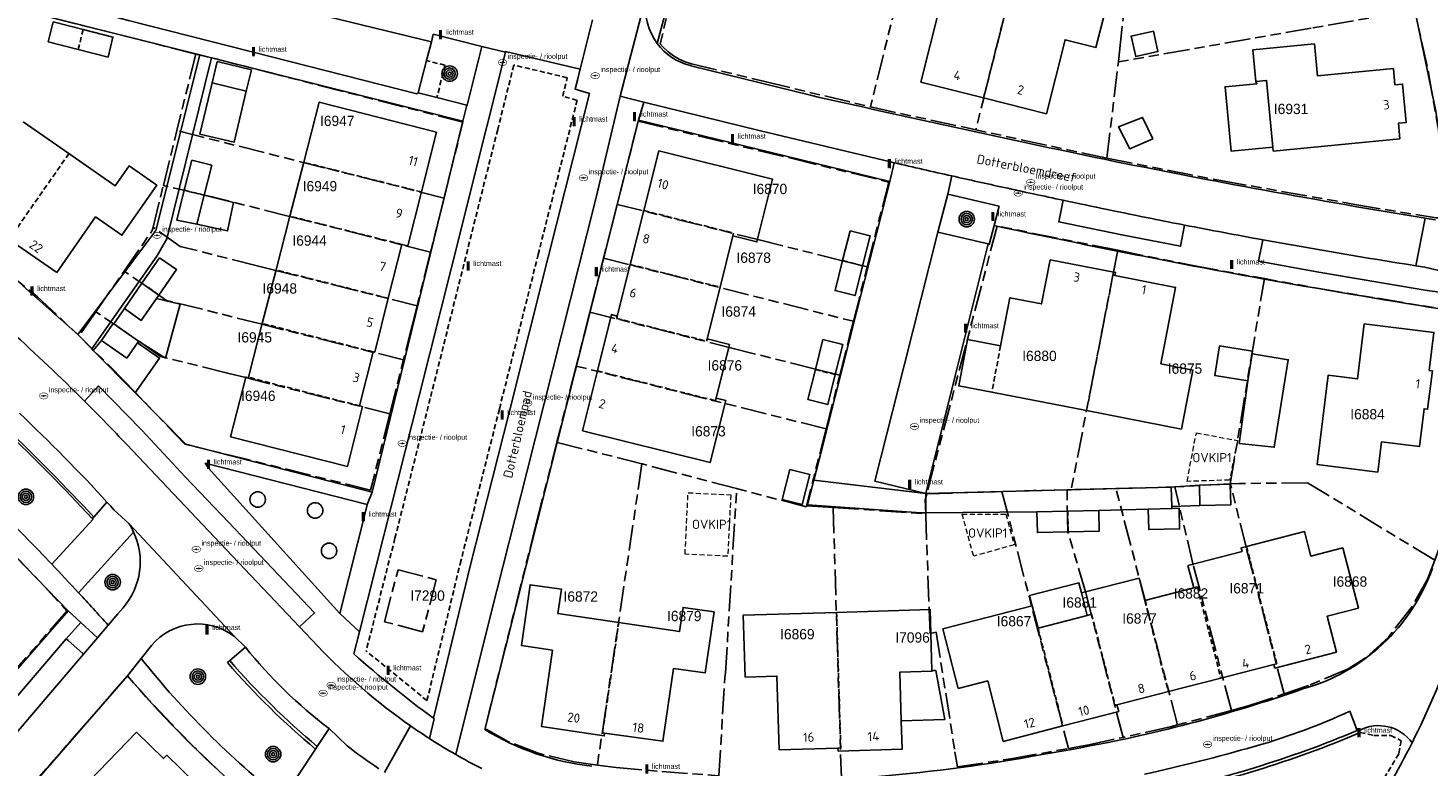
# Model space of a CAD drawing. Extents: x 168491 to 169507, y 481494 to 482503.
# Tile 17 of 108: x 168657 to 168793, y 481760 to 481831. Entities that reach past the tile are written whole.
import ezdxf
from ezdxf.enums import TextEntityAlignment as Align

# ---------------------------------------------------------------- set-up
doc = ezdxf.new("R2010")
doc.units = 0
doc.header["$LTSCALE"] = 0.5
doc.linetypes.add('KAD', pattern=[12, 5, -1, 2, -1, 2, -1])
doc.linetypes.add('STIPPELFIJN', pattern=[1.5, 1, -0.5])
doc.layers.get('0').update_dxf_attribs({"linetype": 'CONTINUOUS'})
for name, color, linetype in [('G01', 3, 'KAD'), ('G_BTD', 3, 'CONTINUOUS'), ('G_GBIP1', 7, 'CONTINUOUS'), ('G_PNDMV', 1, 'CONTINUOUS'), ('G_WGD', 2, 'CONTINUOUS'), ('NAR', 7, 'CONTINUOUS'), ('ORL', 7, 'CONTINUOUS'), ('OVKIP1', 7, 'CONTINUOUS'), ('PPAL', 7, 'CONTINUOUS'), ('PPUT', 7, 'CONTINUOUS'), ('PSTM', 170, 'CONTINUOUS'), ('PVGO', 7, 'CONTINUOUS'), ('Z01', 2, 'CONTINUOUS')]:
    doc.layers.add(name, color=color, linetype=linetype)
doc.layers.add('OBWVM', color=7, linetype='CONTINUOUS', lineweight=70)
doc.styles.add('ISO', font='isocpeur.ttf', dxfattribs={"height": 1})

# ---------------------------------------------------------------- blocks, each defined once
blk = doc.blocks.new('PAAL')
at = {"linetype": 'ByBlock', "lineweight": -2}
h = blk.add_hatch(color=0, dxfattribs=at)
h.dxf.hatch_style = 1
h.paths.add_polyline_path([(0.15, 0.8), (-0.15, 0.8), (-0.15, -0.1), (0, -0.1, -0.414214), (-0.1, 0, -1), (0.1, 0, -0.414214), (0, -0.1), (0.15, -0.1)])
at = {"linetype": 'ByBlock', "lineweight": -2, "true_color": 0x681648}
h = blk.add_hatch(color=219, dxfattribs=at)
h.dxf.hatch_style = 1
h.paths.add_polyline_path([(-0.1, 0, 1), (0.1, 0, 1)])
at = {"color": 0, "linetype": 'ByBlock', "lineweight": -2}
blk.add_attdef('PAAL', (0.5, 0.35), '', height=0.5, dxfattribs=at)
blk = doc.blocks.new('BOOM')
at = {"color": 0}
for radius in [0.75, 0.55, 0.35, 0.15]:
    blk.add_circle((0, 0), radius, dxfattribs=at)
blk = doc.blocks.new('put')
at = {"linetype": 'ByBlock', "lineweight": -2}
h = blk.add_hatch(color=0, dxfattribs=at)
h.dxf.hatch_style = 1
edge = h.paths.add_edge_path()
edge.add_spline(control_points=[(0.44, 0), (0.44, 0.04), (0.43, 0.09), (0.36, 0.2), (0.28, 0.26), (0.09, 0.32), (-0.02, 0.33), (-0.22, 0.29), (-0.31, 0.24), (-0.42, 0.12), (-0.44, 0.06), (-0.44, -0.06), (-0.42, -0.12), (-0.33, -0.22), (-0.28, -0.26), (-0.1, -0.33), (0.04, -0.33), (0.27, -0.27), (0.37, -0.2), (0.43, -0.08), (0.44, -0.04), (0.44, 0)], knot_values=[0, 0, 0, 0, 0.380029, 0.380029, 1.118666, 1.118666, 1.857303, 1.857303, 2.59594, 2.59594, 3.13294, 3.13294, 3.66994, 3.66994, 4.20694, 4.20694, 5.079565, 5.079565, 5.952189, 5.952189, 6.283185, 6.283185, 6.283185, 6.283185], degree=3, periodic=0)
edge = h.paths.add_edge_path(flags=16)
edge.add_ellipse((0, 0), major_axis=(0.392, 0), ratio=0.689655, start_angle=0, end_angle=360)
h = blk.add_hatch(color=0, dxfattribs=at)
h.dxf.hatch_style = 1
h.paths.add_polyline_path([(-0.1, 0, -0.096396), (-0.09, 0.04), (-0.25, 0.04, 1), (-0.25, -0.04), (-0.09, -0.04, -0.096396)])
at = {"linetype": 'ByBlock', "lineweight": -2, "true_color": 0x681648}
h = blk.add_hatch(color=219, dxfattribs=at)
h.dxf.hatch_style = 1
h.paths.add_polyline_path([(0.1, 0, 1), (-0.1, 0, 1)])
at = {"linetype": 'ByBlock', "lineweight": -2}
h = blk.add_hatch(color=0, dxfattribs=at)
h.dxf.hatch_style = 1
h.paths.add_polyline_path([(0.25, 0.04), (0.09, 0.04, -0.096396), (0.1, 0, -0.096396), (0.09, -0.04), (0.25, -0.04, 1)])
at = {"color": 0, "linetype": 'ByBlock', "lineweight": -2}
blk.add_attdef('PUT', (0.5, 0.35), '', height=0.5, dxfattribs=at)
blk = doc.blocks.new('SPEELOBJ')
at = {"color": 0, "linetype": 'Continuous'}
blk.add_circle((0, 0), 0.75, dxfattribs=at)
at = {"color": 0, "flags": 2}
blk.add_attdef('SPEELOBJECT', (1.45, 0), '', height=1, dxfattribs=at)

msp = doc.modelspace()

# ---------------------------------------------------------------- linework, layer by layer
at = {"layer": 'G01'}
for p, q in [((168756.685, 481850.702), (168749.334, 481821.452)), ((168673.613, 481828.81), (168671.785, 481821.381)), ((168762.062, 481818.682), (168763.188, 481828.054)), ((168762.062, 481818.682), (168749.334, 481821.452)), ((168670.47, 481816.035), (168671.785, 481821.381)), ((168697.715, 481814.828), (168671.785, 481821.381)), ((168669.474, 481811.987), (168670.47, 481816.035)), ((168697.715, 481814.828), (168696.405, 481809.577)), ((168714.524, 481814.21), (168713.203, 481808.985)), ((168696.405, 481809.577), (168695.103, 481804.359)), ((168763.116, 481809.753), (168758.597, 481786.508)), ((168713.203, 481808.985), (168737.455, 481802.856)), ((168737.455, 481802.856), (168738.792, 481808.131)), ((168663.919, 481803.778), (168666.659, 481807.728)), ((168774.039, 481787.061), (168777.35, 481806.998)), ((168663.919, 481803.778), (168662.303, 481801.448)), ((168711.878, 481803.755), (168710.548, 481798.517)), ((168692.459, 481793.873), (168693.783, 481799.11)), ((168710.548, 481798.517), (168708.668, 481791.11)), ((168734.803, 481792.405), (168710.548, 481798.517)), ((168734.803, 481792.405), (168736.13, 481797.633)), ((168734.803, 481792.405), (168732.908, 481784.94)), ((168716.933, 481789.013), (168708.668, 481791.11)), ((168716.933, 481789.013), (168712.604, 481759.774)), ((168744.574, 481786.096), (168751.879, 481786.32)), ((168751.879, 481786.32), (168758.333, 481761.377)), ((168758.194, 481786.497), (168758.597, 481786.508)), ((168762.943, 481786.62), (168758.597, 481786.508)), ((168768.919, 481763.661), (168762.943, 481786.62)), ((168774.039, 481787.061), (168768.65, 481786.787)), ((168774.074, 481787.063), (168774.039, 481787.061)), ((168735.489, 481784.769), (168732.908, 481784.94)), ((168735.489, 481784.769), (168736.286, 481758.551)), ((168774.15, 481765.067), (168768.919, 481763.661))]:
    msp.add_line(p, q, dxfattribs=at)
for points in [[(168724.283, 481852.799), (168723.603, 481850.111), (168722.792, 481846.877), (168721.678, 481842.489), (168718.71, 481829.808), (168718.99, 481829.476), (168719.461, 481829.03), (168719.98, 481828.642), (168720.539, 481828.315), (168721.132, 481828.053), (168721.751, 481827.861), (168728.854, 481826.14), (168739.107, 481823.672)], [(168745.096, 481847.505), (168741.809, 481834.554), (168739.107, 481823.672)], [(168673.613, 481828.81), (168658.778, 481832.557), (168658.959, 481836.545), (168660.331, 481837.476)], [(168763.188, 481828.054), (168763.189, 481828.065), (168763.19, 481828.075), (168763.28, 481829.025), (168764.23, 481837.45)], [(168762.062, 481818.682), (168773.119, 481816.528), (168786.133, 481814.205), (168794.028, 481812.888), (168794.53, 481812.91), (168795.027, 481812.98), (168795.515, 481813.097), (168794.699, 481818.799), (168793.16, 481827.625), (168792.023, 481832.653), (168791.916, 481833.068)], [(168791.916, 481833.068), (168781.89, 481831.325), (168763.188, 481828.054)], [(168697.715, 481814.828), (168699.553, 481822.2), (168675.45, 481828.363), (168673.613, 481828.81)], [(168627.862, 481827.659), (168637.83, 481820.289), (168645.443, 481815.183), (168652.721, 481809.658), (168658.254, 481805.227), (168662.303, 481801.448)], [(168739.107, 481823.672), (168748.493, 481821.635), (168749.334, 481821.452)], [(168714.524, 481814.21), (168716.566, 481822.292), (168731.415, 481818.681), (168740.882, 481816.382), (168738.792, 481808.131)], [(168696.405, 481809.577), (168682.721, 481813.048), (168675.331, 481814.9), (168670.47, 481816.035)], [(168714.524, 481814.21), (168728.165, 481810.795), (168736.404, 481808.739), (168738.792, 481808.131)], [(168666.659, 481807.728), (168669.398, 481811.678), (168669.474, 481811.987)], [(168695.103, 481804.359), (168681.397, 481807.802), (168679.569, 481808.247), (168672.116, 481810.134), (168669.474, 481811.987)], [(168763.116, 481809.753), (168751.412, 481812.108), (168744.574, 481786.096)], [(168763.116, 481809.753), (168770.398, 481808.287), (168777.35, 481806.998)], [(168711.878, 481803.755), (168712.918, 481807.855), (168713.203, 481808.985)], [(168693.783, 481799.11), (168680.075, 481802.566), (168670.79, 481804.89), (168666.659, 481807.728)], [(168793.898, 481779.674), (168794.334, 481780.836), (168795.31, 481784.876), (168796.038, 481790.061), (168796.553, 481796.539), (168796.731, 481803.709), (168784.538, 481805.714), (168777.35, 481806.998)], [(168692.459, 481793.873), (168678.46, 481797.388), (168676.688, 481797.836), (168670.187, 481799.446), (168668.068, 481800.938), (168663.919, 481803.778)], [(168695.103, 481804.359), (168694.625, 481802.44), (168693.783, 481799.11)], [(168711.878, 481803.755), (168725.534, 481800.285), (168733.77, 481798.217), (168736.13, 481797.633)], [(168736.13, 481797.633), (168737.081, 481801.378), (168737.455, 481802.856)], [(168692.459, 481793.873), (168690.587, 481786.471), (168672.536, 481790.947), (168666.807, 481796.952), (168662.303, 481801.448)], [(168712.604, 481759.774), (168710.348, 481760.08), (168706.861, 481760.915), (168703.99, 481762.041), (168701.701, 481763.333), (168706.675, 481783.223), (168708.668, 481791.11)], [(168726.123, 481786.61), (168716.974, 481789.002), (168716.933, 481789.013)], [(168724.397, 481758.73), (168724.978, 481768.254), (168725.04, 481768.716), (168726.123, 481786.61)], [(168732.908, 481784.94), (168732.883, 481784.842), (168726.123, 481786.61)], [(168744.574, 481786.096), (168744.421, 481785.514), (168744.471, 481784.179)], [(168758.194, 481786.497), (168754.91, 481786.413), (168751.879, 481786.32)], [(168763.629, 481762.461), (168760.011, 481776.485), (168758.266, 481782.481), (168758.194, 481786.497)], [(168762.943, 481786.62), (168767.816, 481786.745), (168768.65, 481786.787)], [(168774.15, 481765.067), (168770.45, 481779.179), (168768.65, 481786.787)], [(168793.898, 481779.674), (168781.523, 481787.186), (168774.91, 481787.105), (168774.074, 481787.063)], [(168779.258, 481766.684), (168775.6, 481780.828), (168774.074, 481787.063)], [(168735.489, 481784.769), (168740.078, 481784.465), (168744.471, 481784.179)], [(168744.471, 481784.179), (168744.472, 481784.142), (168744.813, 481774.905), (168744.892, 481772.546), (168745.476, 481772.682), (168747.318, 481761.065), (168747.561, 481759.589)], [(168654.071, 481782.167), (168655.929, 481780.272), (168658.541, 481777.518), (168661.108, 481774.722), (168646.368, 481757.927), (168638.771, 481764.535)], [(168793.898, 481779.674), (168793.199, 481777.808), (168791.603, 481775.023), (168789.395, 481772.204), (168787.175, 481770.169), (168785.484, 481769.12), (168781.629, 481767.489), (168779.258, 481766.684)], [(168683.639, 481752.534), (168682.476, 481753.411), (168680.56, 481754.952), (168678.167, 481757.062), (168675.824, 481759.229), (168673.534, 481761.451), (168671.297, 481763.726), (168669.114, 481766.054), (168666.988, 481768.433), (168649.459, 481748.355), (168649.453, 481748.302)], [(168774.15, 481765.067), (168775.791, 481765.508), (168779.258, 481766.684)], [(168768.919, 481763.661), (168768.216, 481763.472), (168763.629, 481762.461)], [(168758.333, 481761.377), (168760.319, 481761.732), (168763.629, 481762.461)], [(168747.561, 481759.589), (168752.749, 481760.378), (168758.333, 481761.377)], [(168712.604, 481759.774), (168714.418, 481759.528), (168718.846, 481759.148), (168724.397, 481758.73)]]:
    msp.add_lwpolyline(points, dxfattribs=at)
msp.add_lwpolyline([(168693.25, 481778.74), (168696.96, 481777.76), (168695.64, 481772.71), (168691.93, 481773.69)], close=True, dxfattribs=at)
at = {"layer": 'G_BTD', "linetype": 'Continuous', "lineweight": 25, "transparency": 33554687}
for points in [[(168721.279, 481840.646), (168718.413, 481829.828)], [(168751.114, 481812.149), (168750.621, 481810.318), (168750.535, 481810.386)], [(168751.13, 481812.146), (168751.114, 481812.149)]]:
    msp.add_lwpolyline(points, dxfattribs=at)
at = {"layer": 'G_BTD', "linetype": 'STIPPELFIJN', "lineweight": -3, "transparency": 33554687}
for points in [[(168709.685, 481826.507), (168704.492, 481827.736), (168702.929, 481821.492), (168699.468, 481807.68), (168696.374, 481795.358), (168692.953, 481781.796), (168690.157, 481770.844)], [(168697.808, 481827.716), (168696.015, 481828.177)], [(168697.808, 481827.716), (168697.022, 481824.574)], [(168696.062, 481766.027), (168699.28, 481779.306), (168703.095, 481794.361), (168706.856, 481809.336), (168710.63, 481824.301), (168709.233, 481824.714), (168709.685, 481826.507)], [(168696.062, 481766.027), (168690.157, 481770.844)], [(168786.659, 481762.926), (168787.975, 481762.653), (168789.643, 481762.653), (168790.624, 481762.138), (168790.403, 481760.86), (168784.272, 481750.746), (168780.789, 481744.983), (168776.865, 481738.39), (168775.614, 481737.314), (168774.51, 481737.022), (168772.303, 481736.798), (168771.714, 481736.955), (168751.185, 481747.831), (168750.646, 481747.966)]]:
    msp.add_lwpolyline(points, dxfattribs=at)
at = {"layer": 'G_GBIP1', "linetype": 'Continuous', "lineweight": 25, "transparency": 33554687}
for points in [[(168678.522, 481825.199), (168677.333, 481820.239), (168674.008, 481821.036), (168675.197, 481825.996)], [(168778.179, 481819.772), (168774.12, 481819.391), (168773.535, 481825.631), (168776.624, 481825.921), (168776.529, 481826.141)], [(168674.436, 481815.101), (168677.286, 481814.381), (168676.681, 481811.628), (168673.729, 481812.3)], [(168666.682, 481804.09), (168665.652, 481802.611)], [(168669.805, 481805.074), (168672.099, 481804.533), (168670.677, 481799.278), (168668.07, 481800.927)], [(168664.465, 481801), (168663.67, 481800.023)], [(168667.734, 481795.917), (168663.67, 481800.023)], [(168667.957, 481800.764), (168670.088, 481799.281), (168667.734, 481795.917)], [(168776.168, 481799.687), (168779.669, 481799.127), (168778.31, 481790.633), (168774.906, 481791.005), (168775.749, 481797.068)], [(168768.306, 481786.762), (168771.043, 481786.956)], [(168768.306, 481786.762), (168768.352, 481784.89)], [(168771.092, 481784.957), (168768.352, 481784.89)], [(168754.816, 481775.246), (168754.56, 481776.239), (168759.343, 481777.47), (168759.599, 481776.477)], [(168742.101, 481764.051), (168746.328, 481764.182), (168745.443, 481768.955), (168745.082, 481768.944)]]:
    msp.add_lwpolyline(points, dxfattribs=at)
at = {"layer": 'G_PNDMV', "linetype": 'Continuous', "lineweight": 25, "transparency": 33554687}
for points in [[(168744.009, 481826.085), (168745.82, 481833.26), (168742.814, 481834.018), (168744.282, 481839.836), (168753.377, 481837.541)], [(168753.377, 481837.541), (168762.472, 481835.246), (168761.004, 481829.428), (168757.998, 481830.187), (168756.187, 481823.012), (168750.098, 481824.548)], [(168659.29, 481829.98), (168659.781, 481831.919), (168662.689, 481831.183)], [(168662.689, 481831.183), (168665.57, 481830.453), (168665.106, 481828.507), (168662.198, 481829.244)], [(168766.573, 481831.034), (168767.019, 481829.054), (168764.865, 481828.568), (168764.419, 481830.548), (168766.573, 481831.034)], [(168662.198, 481829.244), (168659.29, 481829.98)], [(168790.512, 481820.564), (168790.362, 481822.081), (168791.1, 481822.149), (168790.761, 481825.893), (168790.018, 481825.823), (168789.87, 481827.394), (168782.503, 481826.702), (168782.213, 481829.788), (168776.239, 481829.227), (168776.529, 481826.141)], [(168679.02, 481827.277), (168675.696, 481828.074), (168675.197, 481825.996)], [(168678.522, 481825.199), (168679.02, 481827.277)], [(168675.197, 481825.996), (168678.522, 481825.199)], [(168750.098, 481824.548), (168744.009, 481826.085)], [(168776.529, 481826.141), (168777.572, 481826.239), (168778.179, 481819.772)], [(168696.991, 481821.212), (168685.597, 481824.141), (168684.095, 481818.298)], [(168656.872, 481822.233), (168661.306, 481819.15)], [(168766.525, 481820.585), (168764.305, 481819.598), (168763.179, 481821.724), (168765.535, 481822.657), (168766.525, 481820.585)], [(168696.991, 481821.212), (168695.528, 481815.413)], [(168778.179, 481819.772), (168778.215, 481819.389), (168790.512, 481820.564)], [(168661.306, 481819.15), (168665.802, 481816.024), (168667.14, 481817.945), (168669.83, 481816.072), (168666.446, 481811.205), (168663.883, 481812.986), (168660.129, 481807.587)], [(168717.11, 481813.613), (168718.576, 481819.398), (168729.607, 481816.664), (168728.094, 481810.559), (168725.751, 481811.142)], [(168672.496, 481815.591), (168673.23, 481818.499)], [(168673.23, 481818.499), (168675.17, 481818.01), (168674.436, 481815.101)], [(168684.095, 481818.298), (168682.75, 481813.068)], [(168673.729, 481812.3), (168671.762, 481812.682), (168672.496, 481815.591)], [(168674.436, 481815.101), (168673.729, 481812.3)], [(168695.528, 481815.413), (168694.207, 481810.177), (168693.625, 481810.324)], [(168715.784, 481808.378), (168717.11, 481813.613)], [(168682.75, 481813.068), (168681.406, 481807.839)], [(168660.129, 481807.587), (168655.501, 481810.811)], [(168725.751, 481811.142), (168724.506, 481806.178)], [(168736.41, 481808.748), (168737.144, 481811.656)], [(168737.144, 481811.656), (168739.083, 481811.167), (168738.349, 481808.258)], [(168693.625, 481810.324), (168692.304, 481805.088)], [(168668.396, 481806.552), (168670.11, 481809.014)], [(168670.11, 481809.014), (168671.752, 481807.872), (168670.038, 481805.409)], [(168681.406, 481807.839), (168680.071, 481802.65)], [(168714.513, 481803.362), (168715.784, 481808.378)], [(168738.349, 481808.258), (168737.615, 481805.349), (168735.676, 481805.839), (168736.41, 481808.748)], [(168756.544, 481808.828), (168755.71, 481804.543), (168752.649, 481805.139), (168751.749, 481800.465)], [(168762.844, 481807.313), (168762.904, 481807.608), (168756.544, 481808.828)], [(168666.682, 481804.09), (168668.396, 481806.552)], [(168760.092, 481794.181), (168769.299, 481792.389), (168770.415, 481798.124), (168767.303, 481798.729), (168768.733, 481806.151), (168762.844, 481807.313)], [(168670.038, 481805.409), (168669.805, 481805.074)], [(168724.506, 481806.178), (168723.247, 481801.159)], [(168669.805, 481805.074), (168668.324, 481802.947), (168666.682, 481804.09)], [(168692.304, 481805.088), (168690.983, 481799.852)], [(168665.652, 481802.611), (168665.608, 481802.641), (168664.465, 481801)], [(168668.07, 481800.927), (168665.652, 481802.611)], [(168680.071, 481802.65), (168678.727, 481797.42)], [(168712.606, 481798.042), (168713.958, 481803.506), (168714.513, 481803.362)], [(168787.053, 481802.609), (168786.397, 481797.263), (168783.556, 481797.612), (168782.492, 481788.939), (168788.352, 481788.221), (168788.712, 481791.152), (168792.406, 481790.699), (168792.861, 481794.361), (168793.188, 481794.321), (168793.662, 481798.045), (168793.349, 481798.084), (168793.811, 481801.78), (168787.053, 481802.609)], [(168723.247, 481801.159), (168725.426, 481800.613)], [(168733.762, 481798.174), (168734.496, 481801.082)], [(168734.496, 481801.082), (168736.435, 481800.593), (168735.701, 481797.684)], [(168751.749, 481800.465), (168748.543, 481801.082), (168747.678, 481796.589), (168750.884, 481795.972)], [(168664.465, 481801), (168666.928, 481799.286)], [(168666.928, 481799.286), (168667.957, 481800.764)], [(168667.957, 481800.764), (168668.07, 481800.927)], [(168690.835, 481799.882), (168689.514, 481794.646)], [(168690.983, 481799.852), (168690.835, 481799.882)], [(168725.426, 481800.613), (168724.121, 481795.41)], [(168775.749, 481797.068), (168772.535, 481797.582), (168772.997, 481800.475), (168776.212, 481799.961)], [(168776.168, 481799.687), (168775.749, 481797.068)], [(168776.212, 481799.961), (168776.168, 481799.687)], [(168678.727, 481797.42), (168678.717, 481797.381), (168678.465, 481797.445), (168676.976, 481791.655)], [(168724.121, 481795.41), (168725.056, 481795.175), (168723.541, 481789.134), (168711.169, 481792.237), (168712.606, 481798.042)], [(168735.701, 481797.684), (168734.967, 481794.775), (168733.028, 481795.265), (168733.762, 481798.174)], [(168750.884, 481795.972), (168760.092, 481794.181)], [(168689.805, 481794.573), (168688.341, 481788.774), (168676.976, 481791.655)], [(168689.805, 481794.573), (168689.514, 481794.646)], [(168731.288, 481788.462), (168733.227, 481787.973), (168732.493, 481785.064), (168730.554, 481785.554), (168731.288, 481788.462)], [(168771.043, 481786.956), (168774.042, 481787.029)], [(168771.092, 481784.957), (168771.043, 481786.956)], [(168774.042, 481787.029), (168774.091, 481785.03), (168771.092, 481784.957)], [(168755.27, 481784.349), (168758.269, 481784.422)], [(168758.318, 481782.423), (168755.319, 481782.35), (168755.27, 481784.349)], [(168758.269, 481784.422), (168761.268, 481784.496)], [(168761.268, 481784.496), (168761.317, 481782.496), (168758.318, 481782.423)], [(168769.07, 481784.698), (168769.119, 481782.699), (168766.12, 481782.626), (168766.071, 481784.625)], [(168766.071, 481784.625), (168768.357, 481784.681)], [(168768.357, 481784.681), (168769.07, 481784.698)], [(168775.615, 481780.988), (168781.254, 481782.44), (168781.87, 481780.052), (168784.967, 481780.849), (168786.474, 481775.005), (168783.44, 481774.224), (168784.342, 481770.723), (168778.368, 481769.185), (168778.278, 481769.536)], [(168770.491, 481776.969), (168769.93, 481779.147), (168775.181, 481780.504), (168775.091, 481780.854), (168775.615, 481780.988)], [(168714.684, 481773.599), (168708.769, 481774.474), (168709.12, 481776.848), (168706.07, 481777.284), (168705.227, 481771.383), (168708.242, 481770.913), (168707.168, 481763.524), (168713.263, 481762.605), (168713.302, 481762.853)], [(168759.599, 481776.477), (168765.19, 481777.922)], [(168765.19, 481777.922), (168765.752, 481775.744)], [(168765.752, 481775.744), (168770.491, 481776.969)], [(168746.136, 481773.012), (168754.816, 481775.246)], [(168754.816, 481775.246), (168755.377, 481773.072)], [(168760.159, 481774.305), (168759.599, 481776.477)], [(168713.302, 481762.853), (168718.963, 481762.074), (168720.006, 481769.159), (168723.064, 481768.715), (168723.926, 481774.643)], [(168723.926, 481774.643), (168720.922, 481775.074), (168720.575, 481772.727), (168714.684, 481773.599)], [(168730.254, 481761.25), (168730.031, 481768.411), (168726.933, 481768.315), (168726.746, 481774.312), (168735.822, 481774.594)], [(168735.822, 481774.594), (168744.898, 481774.875), (168745.082, 481768.944)], [(168755.377, 481773.072), (168760.159, 481774.305)], [(168747.633, 481767.199), (168746.136, 481773.012)], [(168745.082, 481768.944), (168745.084, 481768.878), (168741.954, 481768.781), (168742.101, 481764.051)], [(168778.278, 481769.536), (168773.13, 481768.211)], [(168757.8, 481763.564), (168752.009, 481762.073), (168750.498, 481767.937), (168747.633, 481767.199)], [(168773.13, 481768.211), (168768.032, 481766.898)], [(168768.032, 481766.898), (168763.04, 481765.613)], [(168763.04, 481765.613), (168763.209, 481764.957), (168757.8, 481763.564)], [(168742.101, 481764.051), (168742.186, 481761.312), (168735.973, 481761.121), (168735.959, 481761.422)], [(168671.218, 481750.072), (168676.03, 481755.055), (168673.257, 481757.733), (168673.566, 481758.053), (168670.806, 481760.718), (168670.496, 481760.398), (168667.854, 481762.95), (168661.464, 481756.332), (168665.554, 481752.383)], [(168735.959, 481761.422), (168730.254, 481761.25)]]:
    msp.add_lwpolyline(points, dxfattribs=at)
at = {"layer": 'G_PNDMV', "linetype": 'STIPPELFIJN', "lineweight": -3, "transparency": 33554687}
for points in [[(168750.098, 481824.548), (168753.377, 481837.541)], [(168662.198, 481829.244), (168662.689, 481831.183)], [(168661.306, 481819.15), (168655.501, 481810.811)], [(168686.22, 481817.762), (168684.095, 481818.298)], [(168695.528, 481815.413), (168686.22, 481817.762)], [(168672.496, 481815.591), (168674.436, 481815.101)], [(168717.11, 481813.613), (168725.82, 481811.415), (168725.751, 481811.142)], [(168693.625, 481810.324), (168682.75, 481813.068)], [(168692.304, 481805.088), (168681.406, 481807.839)], [(168715.784, 481808.378), (168724.506, 481806.178)], [(168736.41, 481808.748), (168738.349, 481808.258)], [(168668.396, 481806.552), (168670.038, 481805.409)], [(168762.844, 481807.313), (168762.654, 481807.35), (168760.092, 481794.181)], [(168690.835, 481799.882), (168680.071, 481802.65)], [(168714.513, 481803.362), (168714.457, 481803.144), (168723.192, 481800.94), (168723.247, 481801.159)], [(168751.749, 481800.465), (168750.884, 481795.972)], [(168689.514, 481794.646), (168678.727, 481797.42)], [(168712.606, 481798.042), (168724.056, 481795.153), (168724.121, 481795.41)], [(168733.762, 481798.174), (168735.701, 481797.684)], [(168758.269, 481784.422), (168758.318, 481782.423)], [(168775.615, 481780.988), (168778.549, 481769.606), (168778.278, 481769.536)], [(168770.491, 481776.969), (168770.849, 481777.061), (168773.13, 481768.211)], [(168765.752, 481775.744), (168768.032, 481766.898)], [(168735.959, 481761.422), (168736.231, 481761.43), (168735.822, 481774.594)], [(168760.159, 481774.305), (168760.58, 481774.413), (168762.861, 481765.567), (168763.04, 481765.613)], [(168713.302, 481762.853), (168713.098, 481762.883), (168714.684, 481773.599)], [(168755.377, 481773.072), (168757.8, 481763.564)]]:
    msp.add_lwpolyline(points, dxfattribs=at)
at = {"layer": 'G_WGD', "linetype": 'Continuous', "lineweight": 25, "transparency": 33554687}
for points in [[(168795.429, 481813.346), (168793.984, 481823.262), (168791.943, 481833.073), (168789.719, 481841.315), (168788.445, 481845.389), (168786.128, 481851.981), (168784.277, 481856.42), (168779.038, 481866.973), (168773.696, 481876.885), (168770.922, 481881.788), (168767.973, 481886.589), (168763.573, 481892.977), (168761.224, 481896.063), (168757.862, 481900.091)], [(168674.009, 481828.722), (168659.064, 481832.493)], [(168696.485, 481830.005), (168696.015, 481828.177)], [(168701.377, 481829.539), (168696.671, 481830.729), (168696.485, 481830.005)], [(168662.159, 481801.56), (168669.737, 481811.688), (168674.009, 481828.722)], [(168669.827, 481809.184), (168670.795, 481810.871), (168675.156, 481828.433)], [(168675.156, 481828.433), (168699.545, 481822.278)], [(168703.674, 481829), (168701.862, 481821.759), (168698.401, 481807.948), (168695.307, 481795.626), (168691.887, 481782.066), (168689.497, 481772.709)], [(168699.94, 481823.844), (168699.974, 481823.835), (168701.393, 481829.535)], [(168701.393, 481829.535), (168701.377, 481829.539)], [(168710.928, 481827.344), (168703.688, 481829.057), (168703.674, 481829)], [(168696.015, 481828.177), (168695.206, 481825.028)], [(168710.658, 481826.277), (168710.903, 481827.247)], [(168710.903, 481827.247), (168710.928, 481827.344)], [(168733.289, 481824.804), (168721.682, 481827.675), (168721.628, 481827.688)], [(168696.679, 481764.33), (168700.251, 481779.066), (168704.065, 481794.116), (168707.826, 481809.092), (168711.835, 481824.987), (168710.437, 481825.401), (168710.658, 481826.277)], [(168695.206, 481825.028), (168697.022, 481824.574)], [(168697.022, 481824.574), (168699.94, 481823.844)], [(168699.545, 481822.278), (168690.745, 481786.28)], [(168716.593, 481822.393), (168708.705, 481791.075), (168701.661, 481763.23)], [(168740.998, 481816.429), (168728.014, 481819.602), (168716.593, 481822.393)], [(168733.613, 481787.438), (168734.333, 481790.188), (168737.765, 481803.739), (168740.998, 481816.429)], [(168745.647, 481811.502), (168746.616, 481815.214)], [(168746.616, 481815.214), (168751.615, 481814.033)], [(168751.13, 481812.146), (168751.615, 481814.033)], [(168793.979, 481812.704), (168792.969, 481812.869)], [(168750.535, 481810.386), (168745.647, 481811.502)], [(168663.52, 481800.174), (168669.827, 481809.184)], [(168744.476, 481786.122), (168747.325, 481797.548), (168750.535, 481810.386)], [(168662.159, 481801.56), (168656.813, 481806.314)], [(168627.538, 481803.734), (168640.851, 481794.238), (168650.96, 481785.283), (168661.234, 481774.729)], [(168663.67, 481800.023), (168663.52, 481800.174)], [(168672.656, 481790.943), (168667.734, 481795.917)], [(168690.745, 481786.28), (168672.656, 481790.943)], [(168690.242, 481785.073), (168674.531, 481789.07), (168674.86, 481788.609)], [(168687.605, 481774.491), (168674.86, 481788.609)], [(168743.993, 481784.254), (168732.985, 481785.041), (168733.613, 481787.438)], [(168744.476, 481786.122), (168768.306, 481786.762)], [(168687.605, 481774.491), (168690.186, 481784.755)], [(168690.186, 481784.755), (168690.242, 481785.073)], [(168768.352, 481784.89), (168768.357, 481784.681)], [(168663.643, 481783.634), (168659.644, 481779.27)], [(168744.476, 481784.258), (168743.993, 481784.254)], [(168755.27, 481784.349), (168744.476, 481784.258)], [(168761.268, 481784.496), (168766.071, 481784.625)], [(168667.586, 481782.397), (168662.245, 481776.499)], [(168661.234, 481774.729), (168652.308, 481764.558), (168646.392, 481757.756)], [(168666.062, 481774.461), (168665.113, 481773.349)], [(168666.561, 481775.046), (168666.062, 481774.461)], [(168661.025, 481772.028), (168662.465, 481773.602)], [(168662.465, 481773.602), (168664.073, 481772.13)], [(168689.497, 481772.709), (168688.953, 481770.578)], [(168661.025, 481772.028), (168661.213, 481771.862)], [(168661.213, 481771.862), (168662.637, 481770.598)], [(168662.71, 481770.533), (168664.073, 481772.13)], [(168668.31, 481770.103), (168669.315, 481771.371)], [(168676.914, 481769.916), (168678.431, 481771.226)], [(168677.367, 481772.26), (168678.431, 481771.226)], [(168662.637, 481770.598), (168662.71, 481770.533)], [(168676.687, 481769.72), (168676.914, 481769.916)], [(168646.508, 481720.556), (168649.453, 481748.302), (168666.988, 481768.433)], [(168786.568, 481763.114), (168786.659, 481762.926)], [(168682.006, 481756.411), (168685.25, 481761.316)], [(168758.824, 481761.329), (168754.855, 481760.624)]]:
    msp.add_lwpolyline(points, dxfattribs=at)
at = {"layer": 'G_WGD', "lineweight": -3, "transparency": 33554687}
for points in [[(168665.053, 481837.663), (168696.485, 481830.005)], [(168717.457, 481834.93), (168714.818, 481824.705)], [(168695.084, 481824.956), (168680.982, 481828.532), (168667.09, 481832.051), (168663.887, 481832.92)], [(168710.928, 481827.344), (168712.142, 481832.113)], [(168675.156, 481828.433), (168674.009, 481828.722)], [(168701.393, 481829.535), (168703.674, 481829)], [(168695.206, 481825.028), (168695.084, 481824.956)], [(168698.86, 481760.788), (168702.275, 481774.413), (168705.744, 481788.195), (168709.113, 481801.543), (168712.437, 481814.747), (168714.818, 481824.705)], [(168717.115, 481824.147), (168715.818, 481824.465), (168714.818, 481824.705)], [(168716.593, 481822.393), (168717.115, 481824.147)], [(168741.053, 481818.332), (168728.438, 481821.362), (168717.115, 481824.147)], [(168699.545, 481822.278), (168699.94, 481823.844)], [(168740.998, 481816.429), (168741.419, 481818.248)], [(168741.053, 481818.332), (168741.419, 481818.248)], [(168746.616, 481815.214), (168747.012, 481816.972)], [(168757.828, 481814.609), (168757.383, 481812.501), (168763.525, 481811.256), (168769.199, 481810.142), (168769.612, 481812.198)], [(168792.969, 481812.869), (168792.064, 481808.253)], [(168745.647, 481811.502), (168742.416, 481798.686), (168739.527, 481787.348), (168744.476, 481786.122)], [(168782.441, 481807.671), (168776.781, 481808.687), (168777.2, 481810.77)], [(168792.064, 481808.253), (168792.919, 481808.119)], [(168794.979, 481807.637), (168792.919, 481808.119)], [(168663.52, 481800.174), (168662.159, 481801.56)], [(168662.807, 481795.113), (168664.169, 481796.585), (168668.375, 481792.272), (168672.582, 481787.77), (168676.811, 481783.318), (168681.043, 481778.897), (168685.152, 481774.562), (168683.677, 481773.199)], [(168683.677, 481773.199), (168675.972, 481781.314), (168666.924, 481790.886)], [(168690.242, 481785.073), (168690.745, 481786.28)], [(168733.613, 481787.438), (168744.476, 481786.122)], [(168744.476, 481786.122), (168744.476, 481784.258)], [(168663.706, 481783.854), (168664.995, 481785.298)], [(168663.706, 481783.854), (168663.568, 481783.715)], [(168665.673, 481784.551), (168667.15, 481783.188)], [(168677.367, 481772.26), (168667.15, 481783.188)], [(168661.234, 481774.729), (168662.465, 481773.602)], [(168687.605, 481774.491), (168689.497, 481772.709)], [(168665.113, 481773.349), (168664.073, 481772.13)], [(168685.469, 481771.312), (168683.677, 481773.199)], [(168649.731, 481758.832), (168660.837, 481771.809)], [(168660.837, 481771.809), (168661.025, 481772.028)], [(168662.523, 481770.313), (168651.519, 481757.417)], [(168662.523, 481770.313), (168662.71, 481770.533)], [(168666.988, 481768.433), (168668.31, 481770.103)], [(168785.642, 481764.996), (168786.371, 481763.127)], [(168685.416, 481761.569), (168686.563, 481763.32)], [(168686.563, 481763.32), (168688.307, 481761.624)], [(168694.455, 481763.582), (168691.95, 481759.048)], [(168696.317, 481762.334), (168696.766, 481764.267)], [(168786.53, 481763.194), (168786.568, 481763.114)], [(168776.693, 481761.668), (168776.374, 481761.577)], [(168685.25, 481761.316), (168685.416, 481761.569)]]:
    msp.add_lwpolyline(points, dxfattribs=at)
at = {"layer": 'G_WGD', "linetype": 'Continuous', "lineweight": 25, "transparency": 33554687}
for points in [[(168717.333, 481834.003, 0.19544416), (168718.413, 481829.828)], [(168718.413, 481829.828, 0.17350096), (168721.628, 481827.688)], [(168733.289, 481824.804, 0.0040695), (168761.831, 481818.586)], [(168761.831, 481818.586, 0.00941089), (168792.969, 481812.869)], [(168751.13, 481812.146, 0.00723054), (168776.989, 481807.011)], [(168776.989, 481807.011, 0.00372832), (168794.422, 481804.054)], [(168663.568, 481783.715, 0.01499901), (168655.083, 481792.298)], [(168659.644, 481779.27, 0.00696859), (168654.535, 481784.495)], [(168663.643, 481783.634, 0.01280158), (168663.568, 481783.715)], [(168666.561, 481775.046, 0.29613988), (168667.586, 481782.397)], [(168781.085, 481767.161, 0.24333339), (168793.667, 481778.875)], [(168665.113, 481773.349, 0.0039793), (168662.245, 481776.499)], [(168669.315, 481771.371, -0.40150926), (168677.367, 481772.26)], [(168668.31, 481770.103, 0.0541113), (168682.006, 481756.411)], [(168688.953, 481770.578, 0.02662577), (168696.679, 481764.33)], [(168666.988, 481768.433, 0.06848236), (168688.504, 481749.224)], [(168676.687, 481769.72, 0.04060854), (168685.25, 481761.316)], [(168758.824, 481761.329, 0.04016859), (168781.085, 481767.161)], [(168701.661, 481763.23, 0.11220511), (168712.051, 481759.678)], [(168791.687, 481761.931, 0.38076356), (168786.568, 481763.114)], [(168766.144, 481756.628, 0.0515474), (168786.659, 481762.926)], [(168787.113, 481753.933, 0.02722057), (168791.687, 481761.931)], [(168738.894, 481758.572, 0.02405572), (168754.855, 481760.624)]]:
    msp.add_lwpolyline(points, format="xyb", dxfattribs=at)
at = {"layer": 'G_WGD', "lineweight": -3, "transparency": 33554687}
for points in [[(168741.419, 481818.248, 0.00147591), (168747.012, 481816.972)], [(168747.012, 481816.972, 0.00125328), (168752.081, 481815.848)], [(168752.081, 481815.848, 0.00153233), (168757.828, 481814.609)], [(168757.828, 481814.609, 0.00241257), (168766.421, 481812.828)], [(168766.421, 481812.828, 0.00126605), (168769.612, 481812.198)], [(168769.612, 481812.198, 0.00315051), (168777.2, 481810.77)], [(168777.2, 481810.77, 0.00612871), (168792.064, 481808.253)], [(168782.441, 481807.671, 0.00384316), (168794.675, 481805.616)], [(168662.807, 481795.113, 0.01260401), (168655.676, 481801.867)], [(168666.924, 481790.886, 0.0074292), (168662.807, 481795.113)], [(168664.995, 481785.298, 0.01872289), (168656.489, 481793.937)], [(168663.706, 481783.854, 0.01516882), (168655.235, 481792.458)], [(168665.673, 481784.551, 0.00213424), (168664.995, 481785.298)], [(168667.586, 481782.397, 0.03322723), (168667.15, 481783.188)], [(168662.245, 481776.499, 0.00373105), (168659.644, 481779.27)], [(168678.431, 481771.226, 0.06235359), (168686.563, 481763.32)], [(168685.469, 481771.312, 0.05049316), (168694.455, 481763.582)], [(168791.687, 481761.931, 0.0301485), (168795.702, 481771.303)], [(168676.914, 481769.916, 0.04053692), (168685.416, 481761.569)], [(168776.693, 481761.668, 0.03820982), (168785.642, 481764.996)], [(168694.455, 481763.582, 0.00965102), (168696.317, 481762.334)], [(168696.679, 481764.33, -0.01300058), (168696.766, 481764.267)], [(168766.086, 481756.915, 0.05047257), (168786.371, 481763.127)], [(168786.371, 481763.127, 0.00759161), (168786.53, 481763.194)], [(168691.402, 481759.414, -0.01372456), (168688.307, 481761.624)], [(168696.317, 481762.334, 0.01250428), (168698.86, 481760.788)], [(168698.86, 481760.788, 0.01221974), (168701.37, 481759.429)], [(168765.702, 481758.874, 0.01564179), (168776.374, 481761.577)]]:
    msp.add_lwpolyline(points, format="xyb", dxfattribs=at)
at = {"layer": 'OBWVM', "linetype": 'STIPPELFIJN', "lineweight": 13, "transparency": 33554687}
for points in [[(168773.981, 481787.448), (168769.851, 481787.313), (168770.748, 481792.038), (168774.736, 481791.281), (168773.981, 481787.448)], [(168725.549, 481786.009), (168725.257, 481780.041), (168721.115, 481780.243), (168721.407, 481786.212), (168725.549, 481786.009)], [(168752.237, 481784.146), (168753.068, 481781.149), (168749.132, 481780.059), (168748, 481784.146), (168752.237, 481784.146)]]:
    msp.add_lwpolyline(points, dxfattribs=at)

# ---------------------------------------------------------------- block references
at = {"layer": 'PPAL', "linetype": 'Continuous', "lineweight": 13, "transparency": 33554687}
for p in [(168697.38, 481830.34), (168679.22, 481828.676), (168710.352, 481821.903), (168716.216, 481822.387), (168725.73, 481820.23), (168740.946, 481817.807), (168750.982, 481812.686), (168700.06, 481807.88), (168712.5, 481807.33), (168774.177, 481808.024), (168657.721, 481805.449), (168748.35, 481801.84), (168703.36, 481793.399), (168674.86, 481788.609), (168742.92, 481786.67), (168689.88, 481783.537), (168674.709, 481772.536), (168692.285, 481768.611), (168786.534, 481762.557), (168717.4, 481759.05)]:
    msp.add_blockref('PAAL', p, dxfattribs=at).add_auto_attribs({'PAAL': 'lichtmast'})
at = {"layer": 'PPUT', "linetype": 'Continuous', "lineweight": 13, "transparency": 33554687}
for p in [(168703.394, 481827.991), (168712.392, 481826.706), (168711.259, 481816.788), (168753.458, 481815.302), (168754.665, 481816.357), (168669.851, 481811.203), (168658.853, 481795.613), (168705.835, 481794.901), (168743.38, 481792.65), (168693.666, 481791), (168673.664, 481780.72), (168673.916, 481778.858), (168686.765, 481767.522), (168685.968, 481766.746), (168771.836, 481761.771)]:
    msp.add_blockref('put', p, dxfattribs=at).add_auto_attribs({'PUT': 'inspectie- / rioolput'})
at = {"layer": 'PSTM', "linetype": 'Continuous', "lineweight": 0, "transparency": 33554687}
for p in [(168679.627, 481785.556), (168685.201, 481784.492), (168686.559, 481780.574)]:
    msp.add_blockref('SPEELOBJ', p, dxfattribs=at)
at = {"layer": 'PVGO', "linetype": 'Continuous', "lineweight": 0, "transparency": 33554687}
for p in [(168698.262, 481826.909), (168748.46, 481812.778), (168657.128, 481785.815), (168665.548, 481777.529), (168673.822, 481768.356), (168681.126, 481760.824)]:
    msp.add_blockref('BOOM', p, dxfattribs=at)

# ---------------------------------------------------------------- texts
at = {"layer": 'NAR', "linetype": 'Continuous', "lineweight": 25, "transparency": 33554687, "style": 'ISO'}
for s, rotation, p in [('4', 346.4, (168747.544, 481826.748)), ('2', 346.4, (168753.689, 481825.331)), ('3', 4.9, (168789.191, 481823.884)), ('11', 344.5, (168694.725, 481818.425)), ('10', 344.9, (168718.972, 481816.179)), ('9', 344.5, (168693.355, 481813.339)), ('22', 324.9, (168658.128, 481810.114)), ('8', 344.9, (168717.348, 481810.871)), ('7', 344.5, (168691.747, 481808.166)), ('3', 350.3, (168759.135, 481807.142)), ('6', 344.9, (168716.082, 481805.616)), ('1', 350.3, (168765.664, 481805.925)), ('5', 344.5, (168690.531, 481802.758)), ('4', 344.9, (168714.299, 481800.224)), ('3', 344.5, (168689.197, 481797.388)), ('1', 352.7, (168792.253, 481796.794)), ('2', 344.9, (168713.072, 481794.85)), ('1', 344.5, (168687.905, 481792.341)), ('2', 12.7, (168781.584, 481771.011)), ('4', 12.7, (168775.515, 481769.643)), ('6', 12.7, (168770.403, 481768.45)), ('8', 12.7, (168765.406, 481767.21)), ('20', 352.6, (168710.308, 481764.374)), ('12', 12.7, (168754.558, 481763.843)), ('10', 12.7, (168759.827, 481765.049)), ('18', 352.6, (168716.584, 481763.397)), ('14', 2, (168739.395, 481762.555)), ('16', 2, (168733.11, 481762.474))]:
    msp.add_text(s, height=0.9, rotation=rotation, dxfattribs=at).set_placement(p, align=Align.MIDDLE_CENTER)
at = {"layer": 'ORL', "linetype": 'Continuous', "lineweight": 25, "transparency": 33554687, "style": 'ISO'}
for s, rotation, p in [('Dotterbloemdreef', 349.1, (168754.261, 481817.714)), ('Dotterbloempad', 77, (168704.849, 481791.881))]:
    msp.add_text(s, height=0.9, rotation=rotation, dxfattribs=at).set_placement(p, align=Align.MIDDLE_CENTER)
at = {"layer": 'OVKIP1', "linetype": 'Continuous', "lineweight": 70, "transparency": 33554687, "style": 'ISO'}
for p in [(168772.27, 481789.621), (168723.691, 481783.144), (168750.497, 481782.299)]:
    msp.add_text('OVKIP1', height=0.9, dxfattribs=at).set_placement(p, align=Align.MIDDLE_CENTER)
at = {"layer": 'Z01', "ltscale": 0.5}
for s, p in [('I6947', (168685.6754, 481821.819)), ('I6931', (168778.2742, 481822.978)), ('I6949', (168683.9951, 481815.479)), ('I6870', (168727.6813, 481815.2115)), ('I6944', (168682.9934, 481810.197)), ('I6878', (168726.1023, 481808.533)), ('I6948', (168680.0996, 481805.5485)), ('I6874', (168724.6479, 481803.309)), ('I6945', (168677.6705, 481800.8005)), ('I6880', (168753.845, 481798.9994)), ('I6876', (168723.3029, 481798.08)), ('I6875', (168767.9735, 481797.764)), ('I6946', (168678.0126, 481795.1245)), ('I6884', (168785.6897, 481793.336)), ('I6873', (168721.7157, 481791.6795)), ('I6868', (168783.986, 481777.0886)), ('I7290', (168694.445, 481775.725)), ('I6872', (168709.317, 481775.6361)), ('I6882', (168768.5465, 481775.9369)), ('I6871', (168773.954, 481776.4356)), ('I6881', (168757.754, 481775.0502)), ('I6879', (168719.3635, 481773.7431)), ('I6867', (168751.377, 481773.237)), ('I6877', (168763.5565, 481773.5025)), ('I6869', (168730.3415, 481771.9784)), ('I7096', (168741.525, 481771.6599))]:
    msp.add_text(s, height=1, dxfattribs=at).set_placement(p)

doc.saveas('drawing.dxf')
